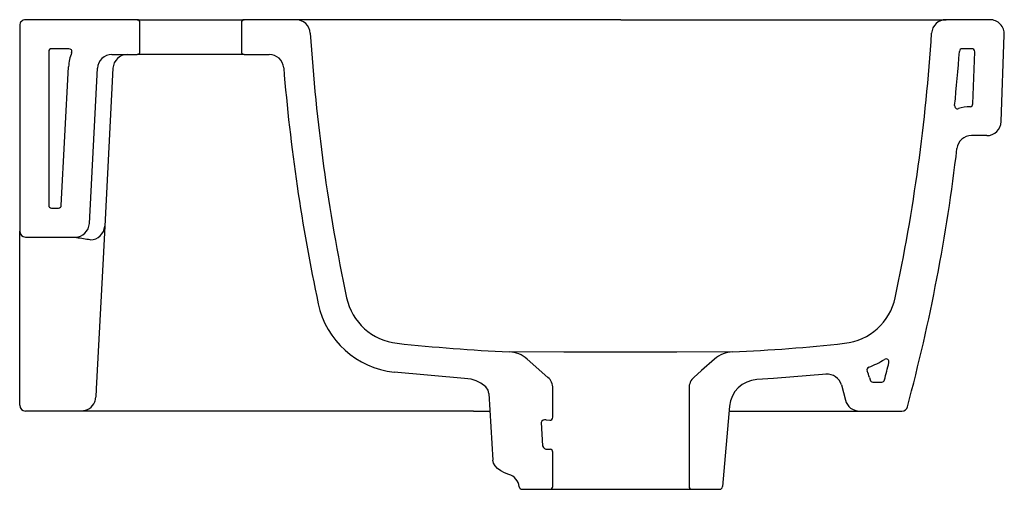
# Model space of a CAD drawing. Header units: millimetres. Extents: x 1524.98 to 1525.32, y 931.985 to 932.147.
import ezdxf

# ---------------------------------------------------------------- set-up
doc = ezdxf.new("R2010")
doc.units = ezdxf.units.MM
doc.layers.add('SANINDUSA', color=3, linetype='Continuous')

msp = doc.modelspace()

# ---------------------------------------------------------------- linework, layer by layer
at = {"layer": 'SANINDUSA'}
for p, q in [((1525.02022298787, 932.1471213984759), (1524.98172298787, 932.1471213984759)), ((1525.02022298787, 932.1471213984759), (1525.05722298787, 932.1471213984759)), ((1525.075013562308, 932.1471213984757), (1525.05722298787, 932.1471213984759)), ((1525.187222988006, 932.1471213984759), (1525.075013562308, 932.1471213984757)), ((1525.187222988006, 932.1471213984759), (1525.299432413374, 932.1471213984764)), ((1525.314545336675, 932.1471213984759), (1525.299432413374, 932.1471213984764)), ((1524.97972298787, 932.145121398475), (1524.97972298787, 932.0741213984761)), ((1525.02122298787, 932.1361213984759), (1525.02122298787, 932.1461213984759)), ((1525.05622298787, 932.1461213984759), (1525.05622298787, 932.1361213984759)), ((1525.318494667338, 932.1119469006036), (1525.319542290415, 932.141946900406)), ((1524.98972298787, 932.1361213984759), (1524.98972298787, 932.0831213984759)), ((1524.996730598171, 932.1371213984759), (1524.99072298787, 932.1371213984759)), ((1525.308332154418, 932.1371213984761), (1525.305037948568, 932.1371213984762)), ((1525.011562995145, 932.1351213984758), (1525.02022298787, 932.1351213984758)), ((1525.05722298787, 932.1351213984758), (1525.02022298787, 932.1351213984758)), ((1525.05722298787, 932.1351213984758), (1525.06585782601, 932.1351213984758)), ((1525.308702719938, 932.1180792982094), (1525.309331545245, 932.1360864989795)), ((1524.994076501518, 932.0830690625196), (1524.996583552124, 932.1309064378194)), ((1525.003764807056, 932.076859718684), (1525.006569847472, 932.1303830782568)), ((1525.011920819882, 932.1303830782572), (1525.009065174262, 932.075894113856)), ((1525.313497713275, 932.1071213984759), (1525.308183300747, 932.1071213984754)), ((1524.99072298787, 932.0821213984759), (1524.993077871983, 932.0821213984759)), ((1525.009065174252, 932.0758941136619), (1525.008483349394, 932.0647922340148)), ((1524.97972298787, 932.0622079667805), (1524.97972298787, 932.0741213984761)), ((1524.98172298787, 932.0721213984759), (1524.998771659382, 932.0721213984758)), ((1525.008483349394, 932.0647922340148), (1525.006123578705, 932.0197651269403)), ((1524.97972298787, 932.0187700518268), (1524.97972298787, 932.0622079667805)), ((1525.162033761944, 932.0237289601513), (1525.154875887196, 932.0300537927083)), ((1525.219570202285, 932.03005348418), (1525.215058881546, 932.0260672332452)), ((1525.13323600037, 932.0234007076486), (1525.10897354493, 932.0255542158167)), ((1525.215058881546, 932.0260672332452), (1525.212412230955, 932.023728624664)), ((1525.263311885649, 932.0211197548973), (1525.264729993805, 932.0158273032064)), ((1525.272971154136, 932.023707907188), (1525.273197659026, 932.0228625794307)), ((1525.274163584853, 932.0221213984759), (1525.277243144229, 932.0221213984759)), ((1524.97972298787, 932.0141213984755), (1524.97972298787, 932.0187700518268)), ((1525.006123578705, 932.0197651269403), (1525.00597131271, 932.0168597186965)), ((1525.141622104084, 932.0182132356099), (1525.143027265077, 931.9951333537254)), ((1525.16372298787, 932.0099574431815), (1525.16372298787, 932.0199821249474)), ((1525.21072298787, 932.0199817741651), (1525.21072298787, 931.9861213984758)), ((1525.224735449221, 932.0138389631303), (1525.222302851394, 931.9860342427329)), ((1525.000978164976, 932.0121213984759), (1524.98172298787, 932.0121213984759)), ((1525.015957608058, 932.0121213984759), (1525.000978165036, 932.0121213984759)), ((1525.136313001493, 932.0121213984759), (1525.015957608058, 932.0121213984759)), ((1525.136313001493, 932.0121213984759), (1525.14199299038, 932.0121213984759)), ((1525.224585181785, 932.0121213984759), (1525.269559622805, 932.0121213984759)), ((1525.269559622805, 932.0121213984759), (1525.284190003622, 932.0121213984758)), ((1525.15968091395, 932.0081329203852), (1525.160171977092, 932.0000671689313)), ((1525.161430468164, 932.0090462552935), (1525.162651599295, 932.008958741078)), ((1525.161922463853, 931.9989727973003), (1525.162794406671, 931.998910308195)), ((1525.16372298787, 931.9861213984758), (1525.16372298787, 931.9979116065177)), ((1525.153133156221, 931.9851213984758), (1525.162722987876, 931.9851213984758)), ((1525.162722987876, 931.9851213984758), (1525.211722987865, 931.9851213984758)), ((1525.211722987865, 931.9851213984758), (1525.221306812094, 931.9851213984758))]:
    msp.add_line(p, q, dxfattribs=at)
at = {"layer": 'SANINDUSA', "flags": 128}
for points in [[(1525.003488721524, 932.071375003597), (1525.003928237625, 932.0712812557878), (1525.004072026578, 932.0711763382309)], [(1525.225774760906, 932.0325510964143), (1525.206574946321, 932.0324611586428), (1525.186911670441, 932.0324319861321), (1525.167559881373, 932.032462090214), (1525.148671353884, 932.032551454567)], [(1525.258138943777, 932.024813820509), (1525.239848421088, 932.0233068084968), (1525.234129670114, 932.0229512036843)], [(1525.141622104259, 932.0182132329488), (1525.141366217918, 932.0192630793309), (1525.14061051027, 932.0204217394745), (1525.138924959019, 932.0217663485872), (1525.137262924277, 932.0225519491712), (1525.135496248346, 932.0230726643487), (1525.133235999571, 932.0234006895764)], [(1525.148562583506, 931.9902431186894), (1525.147058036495, 931.9907921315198), (1525.145729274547, 931.9914859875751), (1525.144625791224, 931.9922988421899), (1525.143788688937, 931.9932004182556), (1525.14324914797, 931.9941571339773), (1525.143027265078, 931.9951333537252)]]:
    msp.add_lwpolyline(points, dxfattribs=at)
at = {"layer": 'SANINDUSA'}
for centre, radius, start, end in [((1524.98172298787, 932.1451213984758), 0.002000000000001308, 90, 180.0000000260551), ((1525.02022298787, 932.1461213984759), 0.001000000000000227, 0, 90), ((1525.05722298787, 932.1461213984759), 0.001000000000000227, 90, 180), ((1525.075013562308, 932.1421213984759), 0.004999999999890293, 3.641224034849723, 90), ((1525.299432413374, 932.1421213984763), 0.005000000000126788, 90, 176.3587752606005), ((1525.31454533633, 932.1421213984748), 0.005000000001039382, 358.0000000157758, 90), ((1525.708704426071, 932.1824460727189), 0.6299725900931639, 183.6410843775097, 192.0226598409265), ((1524.665741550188, 932.1824460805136), 0.6299725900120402, 347.9773555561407, 356.3589149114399), ((1524.99072298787, 932.1361213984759), 0.001, 90, 180), ((1524.996730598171, 932.1361213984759), 0.001, 337.975687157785, 90), ((1525.02022298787, 932.1361213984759), 0.0009999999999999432, 270, 0), ((1525.05722298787, 932.1361213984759), 0.001000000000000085, 180, 270), ((1524.665741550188, 932.1824460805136), 0.6399725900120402, 354.1747724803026, 355.8554782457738), ((1525.305037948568, 932.1361213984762), 0.001, 90, 175.8554782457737), ((1525.308332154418, 932.1361213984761), 0.001, 358.0000000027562, 90), ((1525.011562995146, 932.1301213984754), 0.01500000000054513, 157.975687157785, 176.999999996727), ((1525.011562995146, 932.1301213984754), 0.005000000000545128, 90, 176.999999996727), ((1525.016913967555, 932.1301213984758), 0.005, 90, 176.999999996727), ((1525.06585782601, 932.130121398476), 0.004999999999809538, 4.653372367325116, 90), ((1525.708665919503, 932.1824403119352), 0.6399337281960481, 184.6531126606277, 192.0228726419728), ((1525.303404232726, 932.1173909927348), 0.001, 174.1747724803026, 287.3790436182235), ((1525.308183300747, 932.1021213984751), 0.01500000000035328, 91.7190297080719, 107.3790436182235), ((1525.307703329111, 932.1181141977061), 0.001, 271.7190297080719, 358.0000000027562), ((1525.313497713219, 932.1121213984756), 0.004999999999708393, 270, 357.9999998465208), ((1525.308183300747, 932.1021213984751), 0.005000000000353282, 90, 173.2683754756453), ((1524.6776477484, 932.1765407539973), 0.6299120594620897, 345.00909333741, 353.2687728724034), ((1524.99072298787, 932.0831213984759), 0.001, 180, 270), ((1524.993077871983, 932.0831213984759), 0.001, 270, 356.999999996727), ((1524.998771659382, 932.0771213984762), 0.004999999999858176, 270, 356.999999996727), ((1525.004084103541, 932.076164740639), 0.004988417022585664, 269.8612865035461, 356.8901157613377), ((1524.98172298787, 932.0741213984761), 0.002000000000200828, 180, 270), ((1525.040760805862, 932.3222055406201), 0.253584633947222, 260.4689323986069, 261.5479974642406), ((1525.112111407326, 932.0553896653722), 0.02000000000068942, 192.0226042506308, 263.996143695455), ((1525.262334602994, 932.0553898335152), 0.02000000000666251, 276.0055253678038, 347.9774111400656), ((1525.112111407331, 932.0553896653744), 0.03000000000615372, 192.0226042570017, 263.9961436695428), ((1525.175615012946, 932.6406937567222), 0.6087388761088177, 263.8140016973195, 267.4655504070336), ((1525.202257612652, 932.5956627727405), 0.5636025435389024, 272.3914143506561, 276.3330306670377), ((1525.148254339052, 932.0225601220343), 0.01, 48.53558103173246, 87.46555040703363), ((1525.226191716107, 932.0225597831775), 0.01, 92.39141435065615, 131.4641565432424), ((1525.262334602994, 932.0553898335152), 0.03000000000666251, 290.3295279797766, 301.9464968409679), ((1525.278737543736, 932.0290850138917), 0.001, 346.2167286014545, 121.9464968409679), ((1524.6776477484, 932.1765407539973), 0.6199120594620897, 345.6475749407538, 346.2167286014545), ((1525.258482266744, 932.0198256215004), 0.005000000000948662, 14.99999998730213, 95.482980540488), ((1525.273104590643, 932.0263208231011), 0.001, 110.3295279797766, 203.9506790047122), ((1525.258482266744, 932.0198256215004), 0.01500000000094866, 14.99999998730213, 23.95067900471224), ((1525.158722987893, 932.0199821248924), 0.005000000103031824, 1.061745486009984e-06, 48.53558108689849), ((1525.215722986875, 932.0199817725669), 0.004999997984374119, 131.4641605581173, 180.0000228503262), ((1525.234697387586, 932.0129673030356), 0.01000000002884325, 93.25458630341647, 174.9999998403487), ((1525.274163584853, 932.0231213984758), 0.001, 195.0000000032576, 270), ((1525.277243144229, 932.0231213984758), 0.001, 270, 345.6475749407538), ((1524.98172298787, 932.0141213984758), 0.00200000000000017, 180.0000000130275, 270), ((1525.001160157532, 932.0170090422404), 0.004789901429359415, 267.8542326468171, 339.3389112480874), ((1525.000978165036, 932.0171213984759), 0.005000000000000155, 338.8700457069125, 357.0000000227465), ((1525.26955962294, 932.017121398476), 0.005000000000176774, 195.0000000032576, 270), ((1525.284190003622, 932.0141213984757), 0.001999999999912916, 270, 345.0096078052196), ((1525.161043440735, 932.0076552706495), 0.001443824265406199, 74.45131093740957, 160.6812868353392), ((1525.162722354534, 932.0099568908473), 0.001000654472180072, 265.9490774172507, 0.03162546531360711), ((1525.161779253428, 932.0006908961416), 0.001724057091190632, 201.2094750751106, 274.7648180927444), ((1525.162722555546, 931.9979124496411), 0.001000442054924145, 359.9516839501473, 85.8793680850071), ((1525.147051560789, 931.985338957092), 0.005131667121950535, 7.286267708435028, 72.87519964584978), ((1525.153133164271, 931.9861214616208), 0.001000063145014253, 187.5655759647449, 270), ((1525.16272298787, 931.9861213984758), 0.001000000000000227, 270, 0), ((1525.21172298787, 931.9861213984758), 0.001000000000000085, 180, 270), ((1525.221306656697, 931.986121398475), 0.0009999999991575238, 270, 355.0000000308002)]:
    msp.add_arc(centre, radius, start, end, dxfattribs=at)

doc.saveas('drawing.dxf')
